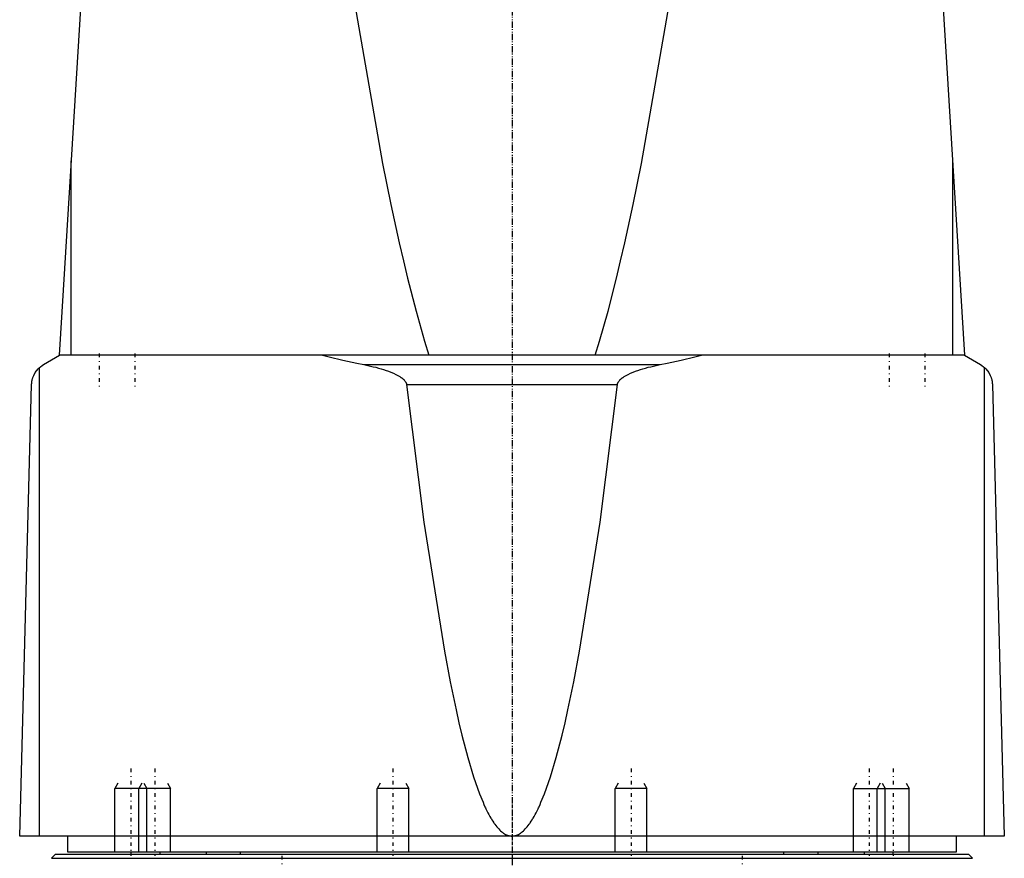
# Model space of a CAD drawing. Extents: x -90 to 90, y -1 to 703.
# Tile 3 of 4: x -62 to 62, y 390 to 496. Entities that reach past the tile are written whole.
import ezdxf

# ---------------------------------------------------------------- set-up
doc = ezdxf.new("R2010")
doc.units = 0
doc.linetypes.add('CENTER', pattern=[1.5, 0.45, -0.5, 0.05, -0.5])
for name, color, linetype in [('AM_0', 7, 'CONTINUOUS'), ('AM_10', 7, 'CONTINUOUS'), ('AM_7', 7, 'CENTER')]:
    doc.layers.add(name, color=color, linetype=linetype)

msp = doc.modelspace()

# ---------------------------------------------------------------- linework, layer by layer
at = {"layer": 'AM_0', "color": 7, "linetype": 'CONTINUOUS'}
for p, q in [((-57, 453.55), (-47, 616.5)), ((47, 616.5), (57, 453.55)), ((-55.5, 453.55), (-55.5, 477.99)), ((55.5, 453.55), (55.5, 477.99)), ((-59, 452.35), (-57, 453.55)), ((57, 453.55), (-57, 453.55)), ((57, 453.55), (59, 452.35)), ((-59.5, 393), (-59.5, 451.99)), ((-18.65, 452.35), (18.65, 452.35)), ((59.5, 393), (59.5, 451.99)), ((-62, 393), (-60.5, 449.85)), ((-13.28, 449.85), (13.28, 449.85)), ((60.5, 449.85), (62, 393)), ((62, 393), (-62, 393)), ((-56, 393), (-56, 391)), ((56, 391), (56, 393)), ((-57.5, 390.7), (-58, 390.2)), ((-57.5, 390.7), (57.5, 390.7)), ((-56, 391), (56, 391)), ((-48, 391), (-48, 390.7)), ((-44.34, 391), (-44.34, 390.7)), ((-38.5, 391), (-38.5, 390.7)), ((-34.25, 391), (-34.25, 390.7)), ((34.25, 390.7), (34.25, 391)), ((38.5, 391), (38.5, 390.7)), ((44.34, 391), (44.34, 390.7)), ((48, 390.7), (48, 391)), ((58, 390.2), (57.5, 390.7)), ((-58, 390.2), (58, 390.2))]:
    msp.add_line(p, q, dxfattribs=at)
for points in [[(-28.71, 570.12, 0), (-25.86, 543.35, 0), (-19.91, 498.4, 0), (-16.3, 477.67, 0), (-15.26, 472.51, 0), (-14.21, 467.69, 0), (-13.68, 465.41, 0), (-13.15, 463.22, 0), (-12.09, 459.09, 0), (-11.02, 455.31, 0), (-10.49, 453.55, 0)], [(10.49, 453.55, 0), (11.02, 455.31, 0), (12.09, 459.09, 0), (13.15, 463.22, 0), (13.68, 465.41, 0), (14.21, 467.69, 0), (15.26, 472.51, 0), (16.3, 477.67, 0), (19.91, 498.4, 0), (25.86, 543.35, 0), (28.71, 570.12, 0)], [(-23.87, 453.55, 0), (-23.02, 453.33, 0), (-21.29, 452.91, 0), (-19.54, 452.53, 0), (-18.65, 452.35, 0)], [(18.65, 452.35, 0), (19.54, 452.53, 0), (21.29, 452.91, 0), (23.02, 453.33, 0), (23.87, 453.55, 0)], [(-60.5, 449.85, 0), (-60.5, 449.85, 0), (-60.5, 449.86, 0), (-60.5, 449.86, 0), (-60.5, 449.86, 0), (-60.5, 449.87, 0), (-60.5, 449.87, 0), (-60.5, 449.87, 0), (-60.5, 449.88, 0), (-60.5, 449.88, 0), (-60.5, 449.89, 0), (-60.5, 449.89, 0), (-60.5, 449.89, 0), (-60.5, 449.89, 0), (-60.5, 449.9, 0), (-60.5, 449.91, 0), (-60.5, 449.92, 0), (-60.5, 449.93, 0), (-60.5, 449.95, 0), (-60.49, 449.97, 0), (-60.49, 449.98, 0), (-60.49, 450, 0), (-60.49, 450.01, 0), (-60.49, 450.02, 0), (-60.49, 450.02, 0), (-60.49, 450.04, 0), (-60.49, 450.05, 0), (-60.48, 450.09, 0), (-60.48, 450.12, 0), (-60.47, 450.15, 0), (-60.47, 450.21, 0), (-60.46, 450.26, 0), (-60.43, 450.41, 0), (-60.38, 450.59, 0), (-60.36, 450.67, 0), (-60.33, 450.74, 0), (-60.28, 450.88, 0), (-60.23, 451, 0), (-60.04, 451.35, 0), (-59.68, 451.81, 0), (-59.5, 451.99, 0)], [(-59.5, 451.99, 0), (-59.49, 452, 0), (-59.38, 452.09, 0), (-59.16, 452.25, 0), (-59, 452.35, 0)], [(-18.65, 452.35, 0), (-18.49, 452.32, 0), (-18.15, 452.25, 0), (-17.81, 452.17, 0), (-17.64, 452.13, 0), (-17.48, 452.09, 0), (-17.14, 452.01, 0), (-16.81, 451.92, 0), (-16.49, 451.82, 0), (-16.17, 451.72, 0), (-15.85, 451.62, 0), (-15.7, 451.56, 0), (-15.54, 451.51, 0), (-15.24, 451.39, 0), (-14.93, 451.26, 0), (-14.62, 451.11, 0), (-14.31, 450.94, 0), (-14.13, 450.84, 0), (-14.08, 450.81, 0), (-14.03, 450.77, 0), (-14.01, 450.76, 0), (-13.98, 450.74, 0), (-13.94, 450.71, 0), (-13.89, 450.67, 0), (-13.87, 450.66, 0), (-13.84, 450.64, 0), (-13.8, 450.61, 0), (-13.76, 450.57, 0), (-13.74, 450.55, 0), (-13.71, 450.53, 0), (-13.67, 450.5, 0), (-13.63, 450.46, 0), (-13.59, 450.42, 0), (-13.56, 450.38, 0), (-13.52, 450.34, 0), (-13.5, 450.31, 0), (-13.48, 450.29, 0), (-13.45, 450.24, 0), (-13.41, 450.2, 0), (-13.38, 450.15, 0), (-13.35, 450.09, 0), (-13.33, 450.04, 0), (-13.32, 450.02, 0), (-13.32, 450.01, 0), (-13.31, 450, 0), (-13.31, 449.99, 0), (-13.31, 449.99, 0), (-13.31, 449.98, 0), (-13.31, 449.97, 0), (-13.3, 449.97, 0), (-13.3, 449.96, 0), (-13.3, 449.95, 0), (-13.29, 449.94, 0), (-13.29, 449.93, 0), (-13.29, 449.93, 0), (-13.29, 449.92, 0), (-13.29, 449.91, 0), (-13.29, 449.9, 0), (-13.28, 449.89, 0), (-13.28, 449.88, 0), (-13.28, 449.88, 0), (-13.28, 449.87, 0), (-13.28, 449.86, 0), (-13.28, 449.85, 0), (-13.28, 449.85, 0)], [(13.28, 449.85, 0), (13.28, 449.85, 0), (13.28, 449.86, 0), (13.28, 449.87, 0), (13.28, 449.88, 0), (13.28, 449.88, 0), (13.28, 449.89, 0), (13.29, 449.9, 0), (13.29, 449.91, 0), (13.29, 449.92, 0), (13.29, 449.93, 0), (13.29, 449.93, 0), (13.29, 449.94, 0), (13.3, 449.95, 0), (13.3, 449.96, 0), (13.3, 449.97, 0), (13.31, 449.97, 0), (13.31, 449.98, 0), (13.31, 449.99, 0), (13.31, 449.99, 0), (13.31, 450, 0), (13.32, 450.01, 0), (13.32, 450.02, 0), (13.33, 450.04, 0), (13.35, 450.09, 0), (13.38, 450.15, 0), (13.41, 450.2, 0), (13.45, 450.24, 0), (13.48, 450.29, 0), (13.5, 450.31, 0), (13.52, 450.34, 0), (13.56, 450.38, 0), (13.59, 450.42, 0), (13.63, 450.46, 0), (13.67, 450.5, 0), (13.71, 450.53, 0), (13.74, 450.55, 0), (13.76, 450.57, 0), (13.8, 450.61, 0), (13.84, 450.64, 0), (13.87, 450.66, 0), (13.89, 450.67, 0), (13.94, 450.71, 0), (13.98, 450.74, 0), (14.01, 450.76, 0), (14.03, 450.77, 0), (14.08, 450.81, 0), (14.13, 450.84, 0), (14.31, 450.94, 0), (14.62, 451.11, 0), (14.93, 451.26, 0), (15.24, 451.39, 0), (15.54, 451.51, 0), (15.7, 451.56, 0), (15.85, 451.62, 0), (16.17, 451.72, 0), (16.49, 451.82, 0), (16.81, 451.92, 0), (17.14, 452.01, 0), (17.48, 452.09, 0), (17.64, 452.13, 0), (17.81, 452.17, 0), (18.15, 452.25, 0), (18.49, 452.32, 0), (18.65, 452.35, 0)], [(59, 452.35, 0), (59.16, 452.25, 0), (59.38, 452.09, 0), (59.49, 452, 0), (59.5, 451.99, 0)], [(59.5, 451.99, 0), (59.68, 451.81, 0), (60.04, 451.35, 0), (60.23, 451, 0), (60.28, 450.88, 0), (60.33, 450.74, 0), (60.36, 450.67, 0), (60.38, 450.59, 0), (60.43, 450.41, 0), (60.46, 450.26, 0), (60.47, 450.21, 0), (60.47, 450.15, 0), (60.48, 450.12, 0), (60.48, 450.09, 0), (60.49, 450.05, 0), (60.49, 450.04, 0), (60.49, 450.02, 0), (60.49, 450.02, 0), (60.49, 450.01, 0), (60.49, 450, 0), (60.49, 449.98, 0), (60.49, 449.97, 0), (60.5, 449.95, 0), (60.5, 449.93, 0), (60.5, 449.92, 0), (60.5, 449.91, 0), (60.5, 449.9, 0), (60.5, 449.89, 0), (60.5, 449.89, 0), (60.5, 449.89, 0), (60.5, 449.89, 0), (60.5, 449.88, 0), (60.5, 449.88, 0), (60.5, 449.87, 0), (60.5, 449.87, 0), (60.5, 449.87, 0), (60.5, 449.86, 0), (60.5, 449.86, 0), (60.5, 449.86, 0), (60.5, 449.85, 0), (60.5, 449.85, 0)], [(-13.28, 449.85, 0), (-11.09, 432.53, 0), (-8.52, 416.26, 0), (-7.79, 412.4, 0), (-7.05, 408.88, 0), (-6.68, 407.26, 0), (-6.31, 405.72, 0), (-5.57, 402.9, 0), (-4.83, 400.44, 0), (-4.09, 398.33, 0), (-3.65, 397.26, 0), (-3.53, 396.97, 0), (-3.41, 396.7, 0), (-3.35, 396.57, 0), (-3.28, 396.44, 0), (-3.16, 396.18, 0), (-3.04, 395.94, 0), (-2.91, 395.7, 0), (-2.79, 395.48, 0), (-2.66, 395.26, 0), (-2.6, 395.16, 0), (-2.54, 395.06, 0), (-2.42, 394.86, 0), (-2.29, 394.67, 0), (-2.23, 394.59, 0), (-2.17, 394.5, 0), (-2.05, 394.33, 0), (-1.92, 394.18, 0), (-1.86, 394.1, 0), (-1.8, 394.03, 0), (-1.67, 393.89, 0), (-1.55, 393.76, 0), (-1.43, 393.65, 0), (-1.3, 393.54, 0), (-1.18, 393.44, 0), (-1.12, 393.4, 0), (-1.05, 393.35, 0), (-0.93, 393.28, 0), (-0.81, 393.21, 0), (-0.68, 393.15, 0), (-0.56, 393.1, 0), (-0.49, 393.08, 0), (-0.46, 393.07, 0), (-0.44, 393.06, 0), (-0.43, 393.06, 0), (-0.42, 393.06, 0), (-0.4, 393.05, 0), (-0.38, 393.05, 0), (-0.37, 393.04, 0), (-0.36, 393.04, 0), (-0.34, 393.04, 0), (-0.32, 393.03, 0), (-0.31, 393.03, 0), (-0.3, 393.03, 0), (-0.28, 393.02, 0), (-0.26, 393.02, 0), (-0.24, 393.02, 0), (-0.22, 393.01, 0), (-0.2, 393.01, 0), (-0.19, 393.01, 0), (-0.18, 393.01, 0), (-0.15, 393.01, 0), (-0.13, 393.01, 0), (-0.11, 393, 0), (-0.09, 393, 0), (-0.07, 393, 0), (-0.06, 393, 0), (-0.05, 393, 0), (-0.03, 393, 0), (-0.01, 393, 0), (0, 393, 0)], [(0, 393, 0), (0.01, 393, 0), (0.03, 393, 0), (0.05, 393, 0), (0.06, 393, 0), (0.07, 393, 0), (0.09, 393, 0), (0.11, 393, 0), (0.13, 393.01, 0), (0.15, 393.01, 0), (0.18, 393.01, 0), (0.19, 393.01, 0), (0.2, 393.01, 0), (0.22, 393.01, 0), (0.24, 393.02, 0), (0.26, 393.02, 0), (0.28, 393.02, 0), (0.3, 393.03, 0), (0.31, 393.03, 0), (0.32, 393.03, 0), (0.34, 393.04, 0), (0.36, 393.04, 0), (0.37, 393.04, 0), (0.38, 393.05, 0), (0.4, 393.05, 0), (0.42, 393.06, 0), (0.43, 393.06, 0), (0.44, 393.06, 0), (0.46, 393.07, 0), (0.49, 393.08, 0), (0.51, 393.08, 0), (0.53, 393.09, 0), (0.55, 393.1, 0), (0.56, 393.1, 0), (0.57, 393.1, 0), (0.59, 393.11, 0), (0.61, 393.12, 0), (0.68, 393.15, 0), (0.81, 393.21, 0), (0.93, 393.28, 0), (1.05, 393.35, 0), (1.12, 393.4, 0), (1.18, 393.44, 0), (1.3, 393.54, 0), (1.43, 393.65, 0), (1.55, 393.76, 0), (1.67, 393.89, 0), (1.8, 394.03, 0), (1.86, 394.1, 0), (1.92, 394.18, 0), (2.05, 394.33, 0), (2.17, 394.5, 0), (2.23, 394.59, 0), (2.29, 394.67, 0), (2.42, 394.86, 0), (2.54, 395.06, 0), (2.6, 395.16, 0), (2.66, 395.26, 0), (2.79, 395.48, 0), (2.91, 395.7, 0), (3.04, 395.94, 0), (3.16, 396.18, 0), (3.28, 396.44, 0), (3.35, 396.57, 0), (3.41, 396.7, 0), (3.53, 396.97, 0), (3.65, 397.26, 0), (4.09, 398.33, 0), (4.83, 400.44, 0), (5.57, 402.9, 0), (6.31, 405.72, 0), (6.68, 407.26, 0), (7.05, 408.88, 0), (7.79, 412.4, 0), (8.52, 416.26, 0), (11.09, 432.53, 0), (13.28, 449.85, 0)]]:
    msp.add_polyline3d(points, dxfattribs=at)
at = {"layer": 'AM_10', "color": 7, "linetype": 'CONTINUOUS'}
for p, q in [((-49.62, 399.66), (-50, 399)), ((-46.62, 399.66), (-47, 399)), ((-46.38, 399.66), (-46, 399)), ((-43.38, 399.66), (-43, 399)), ((-16.62, 399.66), (-17, 399)), ((-13.38, 399.66), (-13, 399)), ((13.38, 399.66), (13, 399)), ((16.62, 399.66), (17, 399)), ((43.38, 399.66), (43, 399)), ((46.38, 399.66), (46, 399)), ((46.62, 399.66), (47, 399)), ((49.62, 399.66), (50, 399)), ((-50, 391), (-50, 399)), ((-43, 399), (-50, 399)), ((-47, 391), (-47, 399)), ((-46, 391), (-46, 399)), ((-43, 391), (-43, 399)), ((-13, 399), (-17, 399)), ((-17, 391), (-17, 399)), ((-13, 391), (-13, 399)), ((17, 399), (13, 399)), ((13, 391), (13, 399)), ((17, 391), (17, 399)), ((43, 391), (43, 399)), ((43, 399), (50, 399)), ((46, 391), (46, 399)), ((47, 391), (47, 399)), ((50, 391), (50, 399))]:
    msp.add_line(p, q, dxfattribs=at)
at = {"layer": 'AM_7', "color": 4, "linetype": 'CENTER'}
for p, q in [((0, 703.25), (0, 279.75)), ((0, 619.2), (0, 339.31)), ((-52, 453.75), (-52, 449.35)), ((-47.5, 453.75), (-47.5, 449.35)), ((47.5, 453.75), (47.5, 449.35)), ((52, 453.75), (52, 449.35)), ((-48, 401.5), (-48, 390.5)), ((-45, 401.5), (-45, 390.5)), ((-15, 401.5), (-15, 390.5)), ((15, 401.5), (15, 390.5)), ((45, 401.5), (45, 390.5)), ((48, 401.5), (48, 390.5)), ((0, 396.98), (0, 375.52)), ((-29, 390.5), (-29, 302.5)), ((29, 390.5), (29, 302.5))]:
    msp.add_line(p, q, dxfattribs=at)

doc.saveas('drawing.dxf')
